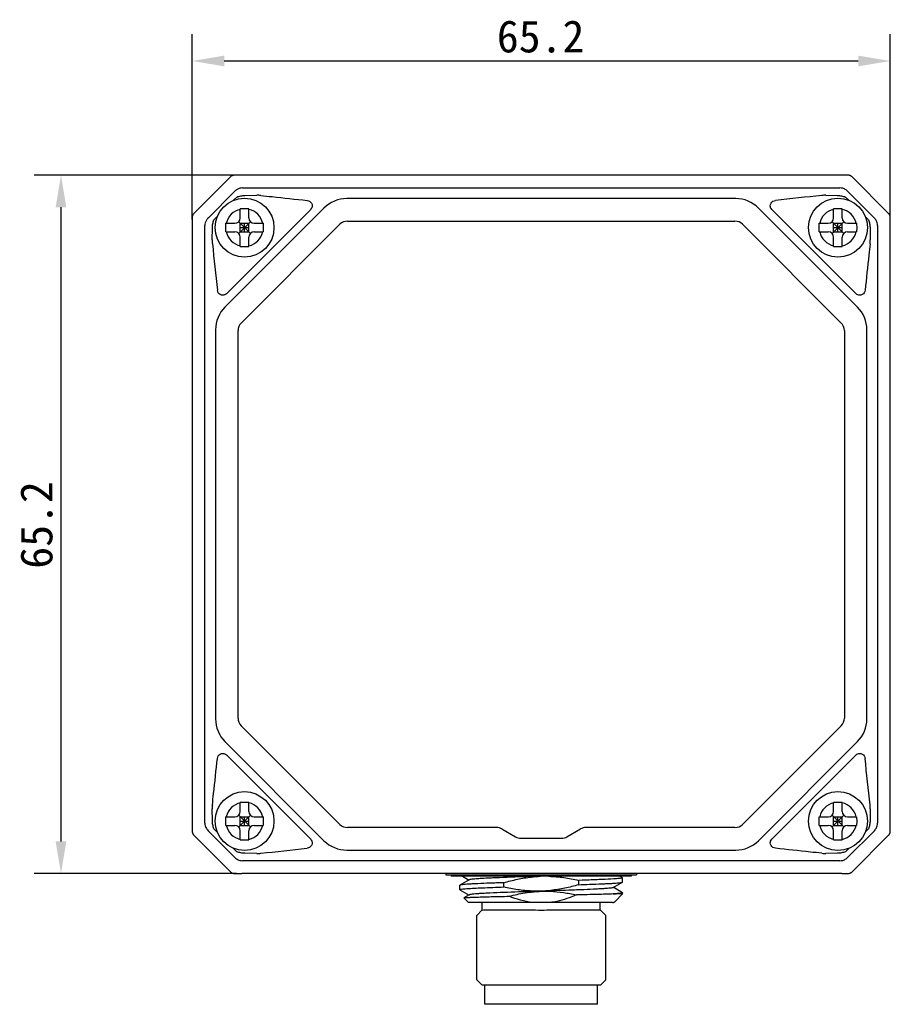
# Model space of a CAD drawing. Header units: millimetres. Extents: x 49 to 362, y 128 to 253.
# Tile 1 of 4: x 49 to 130, y 161 to 252. Entities that reach past the tile are written whole.
import ezdxf

# ---------------------------------------------------------------- set-up
doc = ezdxf.new("R2010")
doc.units = ezdxf.units.MM
doc.header["$LTSCALE"] = 23.1
doc.header["$PDMODE"] = 3
doc.header["$PDSIZE"] = 8
doc.layers.get('0').update_dxf_attribs({"linetype": 'CONTINUOUS'})
doc.layers.get('Defpoints').update_dxf_attribs({"linetype": 'CONTINUOUS'})
doc.layers.add('00_COMPONENTS', color=7, linetype='CONTINUOUS')
doc.layers.add('51__DRAFT_DIMS', color=7, linetype='CONTINUOUS')
doc.styles.get("Standard").update_dxf_attribs({"font": 'simfang.ttf'})
doc.dimstyles.new('DIMSTYLE_1', dxfattribs={"dimtxt": 3, "dimasz": 3, "dimexe": 2.5, "dimexo": 0.5, "dimgap": 0.75, "dimtad": 1, "dimdsep": 46, "dimtxsty": 'STANDARD', "dimblk": '_FILLED', "dimblk1": '_FILLED', "dimblk2": '_FILLED', "dimcen": 0.09, "dimclrt": 7, "dimazin": 2, "dimtp": 0.3, "dimtm": 0.3, "dimtfac": 1, "dimtofl": 0, "dimtmove": 0, "dimatfit": 3, "dimldrblk": '_FILLED', "dimfxl": 1, "dimtolj": 1, "dimarcsym": 0})

# ---------------------------------------------------------------- blocks, each defined once
blk = doc.blocks.new('_FILLED')
at = {"color": 0, "linetype": 'ByBlock'}
blk.add_solid([(0, 0), (-1, 0.167), (-1, -0.167)], dxfattribs=at)
blk = doc.blocks.new('*D10')
at = {"layer": '51__DRAFT_DIMS', "color": 252, "lineweight": -2}
for p, q in [((64.803, 233.812), (64.803, 251.116)), ((129.985, 233.812), (129.985, 251.116)), ((67.803, 248.616), (126.985, 248.616))]:
    blk.add_line(p, q, dxfattribs=at)
at = {"layer": 'Defpoints', "color": 0}
for p in [(129.985, 248.616), (64.803, 233.312), (129.985, 233.312)]:
    blk.add_point(p, dxfattribs=at)
at = {"layer": '51__DRAFT_DIMS', "color": 252, "linetype": 'ByBlock', "lineweight": -2, "xscale": 3, "yscale": 3, "zscale": 3, "rotation": 180}
blk.add_blockref('_FILLED', (64.803, 248.616), dxfattribs=at)
at = {"layer": '51__DRAFT_DIMS', "color": 252, "linetype": 'ByBlock', "lineweight": -2, "xscale": 3, "yscale": 3, "zscale": 3}
blk.add_blockref('_FILLED', (129.985, 248.616), dxfattribs=at)
at = {"layer": '51__DRAFT_DIMS', "color": 252, "insert": (97.335, 252.417), "char_height": 3, "attachment_point": 2}
blk.add_mtext('\\A1;65.2{}{{\\H0.7x;}{}}', dxfattribs=at)
blk = doc.blocks.new('*D9')
at = {"layer": '51__DRAFT_DIMS', "color": 252, "lineweight": -2}
for p, q in [((68.948, 237.956), (50.057, 237.956)), ((52.557, 234.956), (52.557, 175.774)), ((68.948, 172.774), (50.057, 172.774))]:
    blk.add_line(p, q, dxfattribs=at)
at = {"layer": 'Defpoints', "color": 0}
for p in [(69.448, 237.956), (52.557, 172.774), (69.448, 172.774)]:
    blk.add_point(p, dxfattribs=at)
at = {"layer": '51__DRAFT_DIMS', "color": 252, "linetype": 'ByBlock', "lineweight": -2, "xscale": 3, "yscale": 3, "zscale": 3}
for p, rotation in [((52.557, 237.956), 89.99999999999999), ((52.557, 172.774), 270)]:
    blk.add_blockref('_FILLED', p, dxfattribs=dict(at, rotation=rotation))
at = {"layer": '51__DRAFT_DIMS', "color": 252, "insert": (48.756, 205.307), "char_height": 3, "attachment_point": 2, "rotation": 90}
blk.add_mtext('\\A1;65.2{}{{\\H0.7x;}{}}', dxfattribs=at)

msp = doc.modelspace()

# ---------------------------------------------------------------- linework, layer by layer
at = {"layer": '00_COMPONENTS', "color": 7}
for p, q in [((68.37825, 237.80149), (64.95786, 234.3811)), ((68.78271, 237.95116), (68.75633, 237.95035)), ((68.81233, 237.95188), (68.78271, 237.95116)), ((68.86343, 237.95285), (68.81233, 237.95188)), ((68.94489, 237.954), (68.86343, 237.95285)), ((69.01474, 237.95473), (68.94489, 237.954)), ((69.20056, 237.95598), (69.01474, 237.95473)), ((125.57289, 237.95604), (69.20056, 237.95598)), ((125.66293, 237.95557), (125.57289, 237.95604)), ((125.82474, 237.95421), (125.66293, 237.95557)), ((125.91468, 237.95301), (125.82474, 237.95421)), ((125.97078, 237.95198), (125.91468, 237.95301)), ((126.00243, 237.95123), (125.97078, 237.95198)), ((129.83005, 234.38096), (126.40966, 237.80135)), ((68.80084, 236.47228), (66.28693, 233.95837)), ((69.50825, 236.76532), (125.27974, 236.76532)), ((128.50104, 233.95817), (125.98673, 236.47247)), ((68.67222, 235.61642), (68.97372, 235.91792)), ((69.73641, 236.0679), (70.8371, 236.08347)), ((115.55357, 235.77047), (79.23421, 235.77047)), ((123.95067, 236.08347), (125.05136, 236.0679)), ((125.81405, 235.91792), (126.11555, 235.61642)), ((77.11321, 234.89192), (67.86729, 225.646)), ((75.86939, 234.7635), (67.99571, 226.88982)), ((69.29389, 233.96532), (69.29389, 234.81514)), ((70.09389, 234.81514), (70.00488, 234.81526)), ((70.09389, 233.96532), (70.09389, 234.81514)), ((126.92049, 225.646), (117.67456, 234.89192)), ((126.79206, 226.88982), (118.91838, 234.7635)), ((124.69389, 233.96532), (124.69389, 234.81514)), ((125.49389, 234.81514), (125.40488, 234.81526)), ((125.49389, 233.96532), (125.49389, 234.81514)), ((64.80317, 233.54433), (64.80284, 177.28874)), ((64.80448, 233.74542), (64.80317, 233.54433)), ((64.80588, 233.86519), (64.80448, 233.74542)), ((64.80688, 233.92466), (64.80588, 233.86519)), ((64.8076, 233.95863), (64.80688, 233.92466)), ((64.80838, 233.98796), (64.8076, 233.95863)), ((66.84129, 233.78549), (67.14279, 234.08699)), ((67.94389, 233.06532), (67.94406, 233.46532)), ((67.94406, 233.46532), (68.79389, 233.46532)), ((69.14744, 232.51888), (70.24033, 233.61177)), ((70.24033, 232.51888), (69.14744, 233.61177)), ((69.29389, 232.66532), (69.29389, 233.46532)), ((69.29389, 233.46532), (70.09389, 233.46532)), ((69.69389, 232.66532), (69.69389, 233.46532)), ((70.09389, 232.66532), (70.09389, 233.46532)), ((70.59389, 233.46532), (71.44371, 233.46532)), ((71.44371, 233.46532), (71.4438, 233.39854)), ((79.3081, 233.66532), (115.47967, 233.66532)), ((123.34389, 233.06532), (123.34406, 233.46532)), ((123.34406, 233.46532), (124.19389, 233.46532)), ((124.54744, 232.51888), (125.64033, 233.61177)), ((125.64033, 232.51888), (124.54744, 233.61177)), ((124.69389, 232.66532), (124.69389, 233.46532)), ((124.69389, 233.46532), (125.49389, 233.46532)), ((125.09389, 232.66532), (125.09389, 233.46532)), ((125.49389, 232.66532), (125.49389, 233.46532)), ((125.99389, 233.46532), (126.84371, 233.46532)), ((126.84371, 233.46532), (126.8438, 233.39854)), ((127.64498, 234.08699), (127.94648, 233.78549)), ((129.97972, 233.9765), (129.97892, 234.00288)), ((129.98044, 233.94688), (129.97972, 233.9765)), ((129.98141, 233.89577), (129.98044, 233.94688)), ((129.98256, 233.81432), (129.98141, 233.89577)), ((129.98391, 233.66824), (129.98256, 233.81432)), ((129.98493, 233.44191), (129.98391, 233.66824)), ((129.9846, 177.18632), (129.98493, 233.44191)), ((65.99389, 177.47947), (65.99389, 233.25096)), ((66.67574, 231.92211), (66.69131, 233.0228)), ((67.94397, 232.7321), (67.94389, 233.06532)), ((67.94406, 232.66532), (67.94397, 232.7321)), ((67.94406, 232.66532), (68.79389, 232.66532)), ((69.29389, 233.06532), (70.09389, 233.06532)), ((69.29389, 232.66532), (70.09389, 232.66532)), ((69.38678, 224.15822), (78.60099, 233.37243)), ((70.59389, 232.66532), (71.44371, 232.66532)), ((71.44389, 233.06532), (71.44371, 232.66532)), ((71.4438, 233.39854), (71.44389, 233.06532)), ((116.18678, 233.37243), (125.40099, 224.15822)), ((123.34397, 232.7321), (123.34389, 233.06532)), ((123.34406, 232.66532), (123.34397, 232.7321)), ((123.34406, 232.66532), (124.19389, 232.66532)), ((124.69389, 233.06532), (125.49389, 233.06532)), ((124.69389, 232.66532), (125.49389, 232.66532)), ((125.99389, 232.66532), (126.84371, 232.66532)), ((126.84389, 233.06532), (126.84371, 232.66532)), ((126.8438, 233.39854), (126.84389, 233.06532)), ((128.09646, 233.0228), (128.11204, 231.92211)), ((128.79389, 233.25117), (128.79389, 177.47947)), ((69.29389, 231.3155), (69.29389, 232.16532)), ((70.09389, 231.3155), (70.09389, 232.16532)), ((124.69389, 231.3155), (124.69389, 232.16532)), ((125.49389, 231.3155), (125.49389, 232.16532)), ((69.29389, 231.3155), (69.38289, 231.31539)), ((124.69389, 231.3155), (124.78289, 231.31539)), ((66.98874, 223.525), (66.98874, 187.20564)), ((69.09389, 187.27954), (69.09389, 223.45111)), ((125.69389, 223.45111), (125.69389, 187.27954)), ((127.79903, 187.20564), (127.79903, 223.525)), ((78.60099, 177.35822), (69.38678, 186.57243)), ((125.40099, 186.57243), (116.18678, 177.35822)), ((67.8673, 185.08463), (77.11321, 175.83872)), ((117.67456, 175.83872), (126.92047, 185.08463)), ((67.99571, 183.84083), (75.86937, 175.96716)), ((118.91838, 175.96715), (126.79206, 183.84083)), ((69.29389, 178.56532), (69.29389, 179.41514)), ((70.09389, 179.41514), (70.00488, 179.41526)), ((70.09389, 178.56532), (70.09389, 179.41514)), ((124.69389, 178.56532), (124.69389, 179.41514)), ((125.49389, 179.41514), (125.40488, 179.41526)), ((125.49389, 178.56532), (125.49389, 179.41514)), ((66.69131, 177.70785), (66.67574, 178.80854)), ((128.11204, 178.80854), (128.09646, 177.70785)), ((67.94389, 177.66532), (67.94406, 178.06532)), ((67.94397, 177.3321), (67.94389, 177.66532)), ((67.94406, 178.06532), (68.79389, 178.06532)), ((69.14744, 177.11888), (70.24033, 178.21177)), ((70.24033, 177.11888), (69.14744, 178.21177)), ((69.29389, 177.26532), (69.29389, 178.06532)), ((69.29389, 178.06532), (70.09389, 178.06532)), ((69.29389, 177.66532), (70.09389, 177.66532)), ((69.69389, 177.26532), (69.69389, 178.06532)), ((70.09389, 177.26532), (70.09389, 178.06532)), ((70.59389, 178.06532), (71.44371, 178.06532)), ((71.44371, 178.06532), (71.4438, 177.99854)), ((71.44389, 177.66532), (71.44371, 177.26532)), ((71.4438, 177.99854), (71.44389, 177.66532)), ((123.34389, 177.66532), (123.34406, 178.06532)), ((123.34397, 177.3321), (123.34389, 177.66532)), ((123.34406, 178.06532), (124.19389, 178.06532)), ((124.54744, 177.11888), (125.64033, 178.21177)), ((125.64033, 177.11888), (124.54744, 178.21177)), ((124.69389, 177.26532), (124.69389, 178.06532)), ((124.69389, 178.06532), (125.49389, 178.06532)), ((124.69389, 177.66532), (125.49389, 177.66532)), ((125.09389, 177.26532), (125.09389, 178.06532)), ((125.49389, 177.26532), (125.49389, 178.06532)), ((125.99389, 178.06532), (126.84371, 178.06532)), ((126.84371, 178.06532), (126.8438, 177.99854)), ((126.84389, 177.66532), (126.84371, 177.26532)), ((126.8438, 177.99854), (126.84389, 177.66532)), ((64.80284, 177.28874), (64.80386, 177.0624)), ((64.80386, 177.0624), (64.80521, 176.91632)), ((64.80521, 176.91632), (64.80636, 176.83487)), ((64.80636, 176.83487), (64.80733, 176.78376)), ((64.80733, 176.78376), (64.80805, 176.75414)), ((64.80805, 176.75414), (64.80886, 176.72777)), ((66.28673, 176.77247), (68.80104, 174.25817)), ((67.14279, 176.64366), (66.84129, 176.94516)), ((67.94406, 177.26532), (67.94397, 177.3321)), ((67.94406, 177.26532), (68.79389, 177.26532)), ((69.29389, 177.26532), (70.09389, 177.26532)), ((69.29389, 175.9155), (69.29389, 176.76532)), ((70.09389, 175.9155), (70.09389, 176.76532)), ((70.59389, 177.26532), (71.44371, 177.26532)), ((93.22594, 177.06532), (79.3081, 177.06532)), ((93.72594, 176.93135), (94.99389, 176.1993)), ((99.79389, 176.1993), (101.06183, 176.93135)), ((115.47967, 177.06532), (101.56183, 177.06532)), ((123.34406, 177.26532), (123.34397, 177.3321)), ((123.34406, 177.26532), (124.19389, 177.26532)), ((124.69389, 177.26532), (125.49389, 177.26532)), ((124.69389, 175.9155), (124.69389, 176.76532)), ((125.49389, 175.9155), (125.49389, 176.76532)), ((125.98673, 174.25817), (128.50104, 176.77247)), ((125.99389, 177.26532), (126.84371, 177.26532)), ((127.94648, 176.94516), (127.64498, 176.64366)), ((129.97939, 176.74269), (129.98017, 176.77202)), ((129.98017, 176.77202), (129.9809, 176.80598)), ((129.9809, 176.80598), (129.98189, 176.86546)), ((129.98189, 176.86546), (129.98329, 176.98522)), ((129.98329, 176.98522), (129.9846, 177.18632)), ((64.95772, 176.34969), (68.37811, 172.9293)), ((69.29389, 175.9155), (69.38289, 175.91539)), ((95.49389, 176.06532), (99.29389, 176.06532)), ((124.69389, 175.9155), (124.78289, 175.91539)), ((126.40952, 172.92916), (129.82991, 176.34955)), ((68.97372, 174.81273), (68.67222, 175.11423)), ((70.8371, 174.64717), (69.73641, 174.66275)), ((79.23421, 174.96018), (115.55357, 174.96018)), ((125.05136, 174.66275), (123.95067, 174.64717)), ((126.11555, 175.11423), (125.81405, 174.81273)), ((125.27974, 173.96532), (69.50804, 173.96532)), ((68.77125, 172.77982), (68.80058, 172.77904)), ((68.80058, 172.77904), (68.83455, 172.77831)), ((68.83455, 172.77831), (68.89402, 172.77732)), ((68.89402, 172.77732), (69.01379, 172.77592)), ((69.01379, 172.77592), (69.21488, 172.77461)), ((69.21488, 172.77461), (69.4475, 172.77413)), ((125.47047, 172.77427), (69.4475, 172.7742)), ((88.49051, 172.72971), (88.49389, 172.66532)), ((88.49398, 172.66532), (106.29378, 172.66532)), ((88.99389, 172.66532), (88.99389, 172.51532)), ((105.79384, 172.51532), (88.99391, 172.51532)), ((90.67121, 172.18586), (89.8037, 171.68426)), ((90.05712, 172.51532), (90.67118, 172.16025)), ((93.1524, 172.37125), (92.88433, 172.35957)), ((93.55621, 171.90497), (93.22139, 171.89338)), ((93.9014, 171.91657), (93.55621, 171.90497)), ((93.9014, 171.51669), (93.9014, 171.91657)), ((97.1597, 172.51532), (97.04208, 172.51143)), ((101.22119, 172.14056), (100.88638, 172.12931)), ((100.88638, 172.12932), (100.88638, 171.72953)), ((101.54619, 172.15183), (101.22119, 172.14056)), ((101.86058, 172.16305), (101.54619, 172.15183)), ((104.11689, 171.46037), (104.98419, 171.96184)), ((104.98404, 172.38441), (104.77487, 172.50533)), ((104.98419, 171.96182), (104.99389, 171.97308)), ((104.99389, 171.97308), (104.99389, 172.373)), ((105.79389, 172.66532), (105.79389, 172.51532)), ((106.29726, 172.72971), (106.29389, 172.66532)), ((106.29725, 172.72974), (106.29898, 172.74977)), ((106.29898, 172.74977), (106.30379, 172.7742)), ((125.47047, 172.77427), (125.6968, 172.7753)), ((125.6968, 172.7753), (125.84288, 172.77665)), ((125.84288, 172.77665), (125.92434, 172.7778)), ((125.92434, 172.7778), (125.97544, 172.77877)), ((125.97544, 172.77877), (126.00507, 172.77949)), ((126.00507, 172.77949), (126.03144, 172.78029)), ((89.8037, 171.68425), (89.79389, 171.67293)), ((89.79389, 171.27318), (89.79389, 171.67293)), ((89.80364, 171.26192), (89.79389, 171.27318)), ((89.80364, 171.26193), (90.67116, 170.76032)), ((97.39269, 171.12303), (96.71954, 171.10072)), ((97.74594, 171.13473), (97.39269, 171.12303)), ((101.88996, 171.76408), (102.20128, 171.77562)), ((104.98423, 170.98425), (104.11684, 171.48576)), ((104.99389, 170.86532), (104.99389, 170.97307)), ((90.59388, 170.06532), (90.16942, 170.48978)), ((90.67111, 170.78589), (90.1722, 170.4974)), ((104.05022, 170.06532), (90.59389, 170.06532)), ((91.89389, 169.39032), (91.89389, 170.06532)), ((102.89389, 169.39032), (102.89389, 170.06532)), ((104.12351, 170.06532), (104.15128, 170.06532)), ((104.99389, 170.86532), (104.12453, 170.86532)), ((104.12506, 170.06532), (104.20376, 170.11083)), ((104.30297, 170.17441), (104.99389, 170.86532)), ((91.89389, 169.39032), (91.36889, 168.86532)), ((102.89389, 169.39032), (103.41889, 168.86532)), ((91.36889, 162.86532), (91.36889, 168.86532)), ((103.41889, 162.86532), (103.41889, 168.86532)), ((91.86889, 162.36532), (91.36889, 162.86532)), ((102.91889, 162.36532), (103.41889, 162.86532)), ((102.91889, 162.36532), (91.86889, 162.36532)), ((92.14389, 160.56532), (92.14389, 162.36532)), ((102.64389, 160.56532), (102.64389, 162.36532)), ((102.6438, 160.56532), (92.14397, 160.56532))]:
    msp.add_line(p, q, dxfattribs=at)
for points in [[(68.62329, 237.93603), (68.60146, 237.93061), (68.57876, 237.92387), (68.55584, 237.91587), (68.53301, 237.90661), (68.51012, 237.89599), (68.48724, 237.88391), (68.4644, 237.87028), (68.4418, 237.85509), (68.41979, 237.83847), (68.39846, 237.82044), (68.37831, 237.80137)], [(68.75633, 237.95035), (68.74423, 237.94991), (68.73281, 237.94942), (68.72129, 237.94884), (68.70967, 237.94813), (68.69759, 237.94722), (68.68334, 237.94587), (68.6654, 237.94366), (68.64474, 237.94036), (68.62329, 237.93603)], [(126.40966, 237.80134), (126.4034, 237.80749), (126.38199, 237.827), (126.3598, 237.845), (126.337, 237.86144), (126.31368, 237.87635), (126.28997, 237.88975), (126.26604, 237.90161), (126.24182, 237.91207), (126.21756, 237.92107), (126.19396, 237.92851), (126.17069, 237.93462), (126.1482, 237.93942), (126.12825, 237.94282), (126.11153, 237.94507), (126.0971, 237.94661), (126.08422, 237.9477), (126.07302, 237.94846), (126.06297, 237.94903), (126.05255, 237.94953), (126.04131, 237.95), (126.02944, 237.95042), (126.00243, 237.95123)], [(64.95786, 234.3811), (64.95172, 234.37484), (64.9322, 234.35342), (64.91421, 234.33124), (64.89777, 234.30843), (64.88285, 234.28512), (64.86946, 234.26141), (64.85759, 234.23748), (64.84714, 234.21326), (64.83814, 234.189), (64.8307, 234.1654), (64.82459, 234.14213), (64.81978, 234.11964), (64.81639, 234.09969), (64.81414, 234.08297), (64.8126, 234.06854), (64.81151, 234.05565), (64.81075, 234.04446), (64.81018, 234.03441), (64.80968, 234.02398), (64.80921, 234.01275), (64.80838, 233.98796)], [(129.97892, 234.00288), (129.97847, 234.01497), (129.97798, 234.0264), (129.9774, 234.03792), (129.9767, 234.04954), (129.97579, 234.06162), (129.97443, 234.07587), (129.97223, 234.09381), (129.96893, 234.11446), (129.96459, 234.13591), (129.95918, 234.15775), (129.95244, 234.18045), (129.94443, 234.20337), (129.93518, 234.2262), (129.92455, 234.24909), (129.91247, 234.27197), (129.89884, 234.29481), (129.88365, 234.3174), (129.86703, 234.33942), (129.849, 234.36075), (129.82993, 234.3809)], [(64.80886, 176.72777), (64.8093, 176.71567), (64.80979, 176.70425), (64.81037, 176.69273), (64.81108, 176.68111), (64.81199, 176.66903), (64.81334, 176.65478), (64.81555, 176.63684), (64.81884, 176.61618), (64.82318, 176.59473), (64.82859, 176.5729), (64.83534, 176.55019), (64.84334, 176.52728), (64.85259, 176.50445), (64.86322, 176.48156), (64.8753, 176.45868), (64.88893, 176.43584), (64.90412, 176.41324), (64.92074, 176.39122), (64.93877, 176.3699), (64.95784, 176.34975)], [(129.82991, 176.34955), (129.83606, 176.35581), (129.85557, 176.37722), (129.87356, 176.39941), (129.89, 176.42221), (129.90492, 176.44553), (129.91831, 176.46923), (129.93018, 176.49316), (129.94063, 176.51739), (129.94964, 176.54165), (129.95707, 176.56525), (129.96318, 176.58852), (129.96799, 176.61101), (129.97139, 176.63096), (129.97364, 176.64767), (129.97517, 176.66211), (129.97626, 176.67499), (129.97702, 176.68619), (129.97759, 176.69624), (129.97809, 176.70666), (129.97856, 176.7179), (129.97939, 176.74269)], [(68.37811, 172.9293), (68.38437, 172.92315), (68.40579, 172.90364), (68.42797, 172.88565), (68.45078, 172.8692), (68.47409, 172.85429), (68.4978, 172.8409), (68.52173, 172.82903), (68.54595, 172.81858), (68.57021, 172.80957), (68.59381, 172.80214), (68.61708, 172.79603), (68.63957, 172.79122), (68.65952, 172.78782), (68.67624, 172.78557), (68.69067, 172.78404), (68.70355, 172.78295), (68.71475, 172.78219), (68.7248, 172.78162), (68.73523, 172.78111), (68.74646, 172.78065), (68.77125, 172.77982)], [(126.03144, 172.78029), (126.04354, 172.78074), (126.05496, 172.78122), (126.06648, 172.7818), (126.0781, 172.78251), (126.09018, 172.78342), (126.10443, 172.78478), (126.12237, 172.78698), (126.14303, 172.79028), (126.16448, 172.79462), (126.18631, 172.80003), (126.20902, 172.80677), (126.23193, 172.81478), (126.25476, 172.82403), (126.27765, 172.83466), (126.30053, 172.84673), (126.32337, 172.86036), (126.34597, 172.87556), (126.36799, 172.89218), (126.38931, 172.91021), (126.40946, 172.92927)], [(88.48395, 172.7742), (88.4888, 172.74985), (88.49054, 172.72975)]]:
    msp.add_lwpolyline(points, dxfattribs=at)
for centre in [(69.69389, 233.06532), (125.09389, 233.06532), (69.69389, 177.66532), (125.09389, 177.66532)]:
    msp.add_circle(centre, 2.75, dxfattribs=at)
for centre, radius, start, end in [((69.51165, 235.76048), 1.00593, 120.0535689, 134.9600482), ((69.50912, 235.7629), 1.00257, 105.0182742, 119.9978883), ((69.50896, 235.7597), 1.00562, 90.0404469, 104.9624056), ((125.27904, 235.76017), 1.00515, 75.0814345, 89.9605038), ((125.27971, 235.76525), 1.00007, 64.9858661, 75.043734), ((125.27529, 235.75919), 1.00743, 45.0741755, 64.9038251), ((70.88285, 233.02217), 3.06164, 83.9481759, 90.8561357), ((79.23423, 232.77086), 2.99961, 90.0005376, 134.9994624), ((115.55354, 232.77086), 2.99961, 45.0005375, 89.9994625), ((336.7013, -1757.58799), 2005.01347, 96.10167436, 96.22613595), ((123.90492, 233.02234), 3.06147, 89.1436754, 96.052013), ((69.69389, 233.06532), 1.75, 103.2129804, 166.7870196), ((69.69292, -37.69896), 272.5144, 89.9344096, 90.0838959), ((69.69389, 233.06532), 1.75, 13.2129804, 76.7870196), ((125.09389, 233.06532), 1.75, 103.2129804, 166.7870196), ((125.09292, -37.69896), 272.5144, 89.9344096, 90.0838959), ((125.09389, 233.06532), 1.75, 13.2129804, 76.7870196), ((66.99951, 233.25025), 1.00562, 165.0375944, 179.9595531), ((66.9963, 233.25009), 1.00257, 150.0021117, 164.9817258), ((66.99873, 233.24756), 1.00593, 135.0399518, 149.9464311), ((67.01668, 233.28426), 0.99268, 135.0065176, 138.9303147), ((68.79389, 233.96532), 0.5, 270, 360), ((70.59389, 233.96532), 0.5, 180, 270), ((79.3081, 232.66532), 1, 90, 135), ((115.47967, 232.66532), 1, 45, 90), ((124.19389, 233.96532), 0.5, 270, 360), ((125.99389, 233.96532), 0.5, 180, 270), ((127.78775, 233.24673), 1.00743, 25.0961749, 44.9258245), ((127.79381, 233.25115), 1.00007, 14.956266, 25.0141339), ((127.78874, 233.25048), 1.00515, 0.0394962, 14.9185655), ((69.69389, 233.06532), 1.75, 193.2129804, 256.7870196), ((68.79389, 232.16532), 0.5, 0, 90), ((69.69389, 233.06532), 1.75, 283.2129804, 346.7870196), ((70.59389, 232.16532), 0.5, 90, 180), ((125.09389, 233.06532), 1.75, 193.2129804, 256.7870196), ((124.19389, 232.16532), 0.5, 0, 90), ((125.99389, 232.16532), 0.5, 90, 180), ((125.09389, 233.06532), 1.75, 283.2129804, 346.7870196), ((69.73687, 231.87635), 3.06147, 179.1436754, 186.052013), ((125.05074, 231.87636), 3.06164, 353.9481759, 0.8561357), ((2060.34208, 444.67218), 2005.00832, 186.1016742, 186.22613611), ((69.69485, 503.82961), 272.5144, 269.9344096, 270.0838959), ((125.09485, 503.82961), 272.5144, 269.9344096, 270.0838959), ((69.98835, 223.52497), 2.99961, 135.0005375, 179.9994625), ((124.79942, 223.52497), 2.99961, 0.0005376, 44.9994624), ((70.09389, 223.45111), 1, 135, 180), ((124.69389, 223.45111), 1, 0, 45), ((69.98835, 187.20567), 2.99961, 180.0005379, 224.9998682), ((70.09389, 187.27954), 1, 180, 225), ((124.69389, 187.27954), 1, 315, 360), ((124.79942, 187.20567), 2.99961, 315.0002292, 359.9994627), ((-1865.55431, -33.94153), 2005.00832, 6.1016742, 6.22613611), ((69.69389, 177.66532), 1.75, 103.2129804, 166.7870196), ((69.69292, -93.09896), 272.5144, 89.9344096, 90.0838959), ((69.69389, 177.66532), 1.75, 13.2129804, 76.7870196), ((125.09389, 177.66532), 1.75, 103.2129804, 166.7870196), ((125.09292, -93.09896), 272.5144, 89.9344096, 90.0838959), ((125.09389, 177.66532), 1.75, 13.2129804, 76.7870196), ((69.73704, 178.85428), 3.06164, 173.9481759, 180.8561357), ((68.79389, 178.56532), 0.5, 270, 360), ((70.59389, 178.56532), 0.5, 180, 270), ((124.19389, 178.56532), 0.5, 270, 360), ((125.99389, 178.56532), 0.5, 180, 270), ((125.0509, 178.85429), 3.06147, 359.1436754, 6.052013), ((66.99904, 177.48017), 1.00515, 180.0394962, 194.9185655), ((127.78874, 177.48017), 1.00515, 345.0814345, 359.9605038), ((66.99396, 177.47949), 1.00007, 194.956266, 205.0141339), ((67.00002, 177.48391), 1.00743, 205.0961749, 224.9258245), ((69.69389, 177.66532), 1.75, 193.2129804, 256.7870196), ((68.79389, 176.76532), 0.5, 0, 90), ((69.69389, 177.66532), 1.75, 283.2129804, 346.7870196), ((70.59389, 176.76532), 0.5, 90, 180), ((79.3081, 178.06532), 1, 225, 270), ((93.22594, 176.06532), 1, 60, 90), ((101.56183, 176.06532), 1, 90, 120), ((115.47967, 178.06532), 1, 270, 315), ((125.09389, 177.66532), 1.75, 193.2129804, 256.7870196), ((124.19389, 176.76532), 0.5, 0, 90), ((125.09389, 177.66532), 1.75, 283.2129804, 346.7870196), ((125.99389, 176.76532), 0.5, 90, 180), ((127.78775, 177.48391), 1.00743, 315.0741755, 334.9038251), ((127.79381, 177.47949), 1.00007, 334.9858661, 345.043734), ((69.69485, 448.42961), 272.5144, 269.9344096, 270.0838959), ((79.23423, 177.95979), 2.99961, 225.0005375, 269.9994625), ((95.49389, 177.06532), 1, 240, 270), ((99.29389, 177.06532), 1, 270, 300), ((115.55354, 177.95979), 2.99961, 270.0005376, 314.9994624), ((125.09485, 448.42961), 272.5144, 269.9344096, 270.0838959), ((70.88285, 177.70831), 3.06147, 269.1436754, 276.052013), ((-141.91353, 2168.31864), 2005.01347, 276.10167436, 276.22613595), ((123.90492, 177.70847), 3.06164, 263.9481759, 270.8561357), ((69.51248, 174.97146), 1.00743, 225.0741755, 244.9038251), ((69.50806, 174.9654), 1.00007, 244.9858661, 255.043734), ((69.50873, 174.97047), 1.00515, 255.0814345, 269.9605038), ((125.27904, 174.97047), 1.00515, 270.0394962, 284.9185655), ((125.27971, 174.9654), 1.00007, 284.956266, 295.0141339), ((125.27529, 174.97146), 1.00743, 295.0961749, 314.9258245), ((97.55948, 67.25093), 105.21256, 92.5467956, 92.817582), ((101.86447, -74.3504), 246.39543, 92.0102394, 92.1579746), ((117.15193, -449.59194), 621.02887, 91.88542113, 92.14760513), ((91.12792, 469.76557), 298.19576, 271.8753383, 272.0682825), ((102.64461, 194.28991), 23.47129, 273.615032, 274.2400135)]:
    msp.add_arc(centre, radius, start, end, dxfattribs=at)
for points, knots in [([(68.97372, 235.91792), (69.0346, 235.944), (69.16073, 235.98411), (69.35251, 236.02802), (69.54443, 236.05768), (69.67279, 236.06751), (69.73641, 236.0679)], [0, 0, 0, 0, 0.25445371, 0.50653885, 0.75556459, 1, 1, 1, 1]), ([(71.20563, 236.06675), (71.55917, 236.0289), (73.0027, 235.87408), (74.4461, 235.71807), (75.53587, 235.5991)], [0, 0, 0, 0, 0.24490989, 1, 1, 1, 1]), ([(75.53587, 235.5991), (75.61947, 235.59043), (75.78136, 235.53448), (75.96503, 235.34791), (76.02619, 235.1188), (75.98298, 234.91144), (75.91482, 234.8089), (75.86939, 234.7635)], [0, 0, 0, 0, 0.22577543, 0.44120473, 0.68004083, 0.82747361, 1, 1, 1, 1]), ([(118.91838, 234.7635), (118.87286, 234.809), (118.80464, 234.91174), (118.76159, 235.11928), (118.82296, 235.34823), (119.00659, 235.53456), (119.16835, 235.59043), (119.2519, 235.5991)], [0, 0, 0, 0, 0.1728749, 0.32044491, 0.55914482, 0.77436061, 1, 1, 1, 1]), ([(125.05136, 236.0679), (125.11498, 236.06751), (125.24334, 236.05768), (125.43526, 236.02802), (125.62704, 235.98412), (125.75316, 235.94398), (125.81405, 235.91792)], [0, 0, 0, 0, 0.24442679, 0.49345328, 0.74553883, 1, 1, 1, 1]), ([(66.69131, 233.0228), (66.6917, 233.08642), (66.70153, 233.21478), (66.73119, 233.4067), (66.77509, 233.59848), (66.81523, 233.7246), (66.84129, 233.78549)], [0, 0, 0, 0, 0.24442703, 0.49345346, 0.74553897, 1, 1, 1, 1]), ([(127.94648, 233.78549), (127.97256, 233.72461), (128.01267, 233.59848), (128.05658, 233.4067), (128.08624, 233.21478), (128.09607, 233.08642), (128.09646, 233.0228)], [0, 0, 0, 0, 0.25445416, 0.50654006, 0.75556636, 1, 1, 1, 1]), ([(128.09531, 231.55358), (128.05746, 231.20004), (127.90265, 229.75651), (127.74663, 228.31311), (127.62766, 227.22334)], [0, 0, 0, 0, 0.24490992, 1, 1, 1, 1]), ([(67.99571, 226.88982), (67.95021, 226.8443), (67.84747, 226.77608), (67.63994, 226.73303), (67.41099, 226.79439), (67.22465, 226.97803), (67.16878, 227.13979), (67.16011, 227.22334)], [0, 0, 0, 0, 0.17287198, 0.32044056, 0.55914111, 0.77435844, 1, 1, 1, 1]), ([(127.62766, 227.22334), (127.61899, 227.13974), (127.56304, 226.97785), (127.37647, 226.79417), (127.14736, 226.73302), (126.94, 226.77623), (126.83746, 226.84439), (126.79206, 226.88982)], [0, 0, 0, 0, 0.2257762, 0.44120512, 0.68004118, 0.82747411, 1, 1, 1, 1]), ([(67.16011, 183.50731), (67.16878, 183.5909), (67.22473, 183.75279), (67.4113, 183.93647), (67.64041, 183.99763), (67.84777, 183.95442), (67.95031, 183.88625), (67.99571, 183.84083)], [0, 0, 0, 0, 0.22577644, 0.44120554, 0.68004155, 0.82747424, 1, 1, 1, 1]), ([(126.79206, 183.84083), (126.83756, 183.88634), (126.9403, 183.95456), (127.14784, 183.99762), (127.37679, 183.93625), (127.56312, 183.75262), (127.61899, 183.59085), (127.62766, 183.50731)], [0, 0, 0, 0, 0.1728749, 0.32044491, 0.55914482, 0.77436061, 1, 1, 1, 1]), ([(66.69246, 179.17707), (66.73031, 179.53061), (66.88513, 180.97414), (67.04114, 182.41754), (67.16011, 183.50731)], [0, 0, 0, 0, 0.24490992, 1, 1, 1, 1]), ([(66.84129, 176.94516), (66.81521, 177.00604), (66.7751, 177.13217), (66.73119, 177.32394), (66.70153, 177.51587), (66.6917, 177.64423), (66.69131, 177.70785)], [0, 0, 0, 0, 0.25445416, 0.50654006, 0.75556636, 1, 1, 1, 1]), ([(128.09646, 177.70785), (128.09607, 177.64423), (128.08624, 177.51587), (128.05658, 177.32395), (128.01268, 177.13217), (127.97255, 177.00605), (127.94648, 176.94516)], [0, 0, 0, 0, 0.24442679, 0.49345328, 0.74553883, 1, 1, 1, 1]), ([(75.86937, 175.96716), (75.91489, 175.92167), (75.98312, 175.81892), (76.02618, 175.61138), (75.96482, 175.38243), (75.78118, 175.19609), (75.61942, 175.14022), (75.53587, 175.13155)], [0, 0, 0, 0, 0.17287564, 0.32044736, 0.55914759, 0.77436218, 1, 1, 1, 1]), ([(119.2519, 175.13155), (119.1683, 175.14022), (119.00642, 175.19616), (118.82274, 175.38274), (118.76158, 175.61185), (118.80479, 175.81921), (118.87296, 175.92175), (118.91838, 175.96715)], [0, 0, 0, 0, 0.2257762, 0.44120512, 0.68004117, 0.82747411, 1, 1, 1, 1]), ([(69.73641, 174.66275), (69.67279, 174.66314), (69.54443, 174.67296), (69.35251, 174.70262), (69.16073, 174.74653), (69.03461, 174.78666), (68.97372, 174.81273)], [0, 0, 0, 0, 0.24442679, 0.49345328, 0.74553883, 1, 1, 1, 1]), ([(123.58214, 174.66389), (123.2286, 174.70174), (121.78507, 174.85656), (120.34167, 175.01258), (119.2519, 175.13155)], [0, 0, 0, 0, 0.24490989, 1, 1, 1, 1]), ([(125.81405, 174.81273), (125.75317, 174.78665), (125.62704, 174.74654), (125.43526, 174.70262), (125.24334, 174.67297), (125.11498, 174.66314), (125.05136, 174.66275)], [0, 0, 0, 0, 0.25445416, 0.50654006, 0.75556636, 1, 1, 1, 1]), ([(92.58649, 171.87028), (92.21457, 171.85622), (91.68791, 171.83506), (91.03002, 171.80249), (90.63681, 171.77992), (90.31769, 171.75681), (90.07404, 171.73597), (89.91274, 171.71215), (89.8282, 171.69837), (89.80371, 171.68425)], [0, 0, 0, 0, 0.39993152, 0.56633142, 0.70785995, 0.82299453, 0.91053252, 0.969623, 1, 1, 1, 1]), ([(92.38763, 172.3363), (92.15907, 172.325), (91.75588, 172.30335), (91.28721, 172.27177), (90.99731, 172.24452), (90.84636, 172.22693), (90.74294, 172.20875), (90.68831, 172.19578), (90.67117, 172.18586)], [0, 0, 0, 0, 0.39782288, 0.70203335, 0.81629855, 0.90433556, 0.96557429, 1, 1, 1, 1]), ([(97.04208, 172.51143), (96.69237, 172.49984), (95.39569, 172.45657), (94.09904, 172.41158), (93.1524, 172.37125)], [0, 0, 0, 0, 0.26969621, 1, 1, 1, 1]), ([(93.9014, 171.91657), (94.32056, 172.03875), (95.16711, 172.25714), (96.31814, 172.44212), (97.0438, 172.50478), (97.33468, 172.51629)], [0, 0, 0, 0, 0.37500838, 0.74995968, 1, 1, 1, 1]), ([(98.09985, 172.51648), (98.56908, 172.50059), (99.50698, 172.42164), (100.42972, 172.23857), (100.88638, 172.12932)], [0, 0, 0, 0, 0.4999715, 1, 1, 1, 1]), ([(104.42246, 172.28602), (104.07137, 172.25891), (103.21735, 172.21515), (102.36309, 172.18126), (101.86058, 172.16305)], [0, 0, 0, 0, 0.41186031, 1, 1, 1, 1]), ([(102.20128, 171.77562), (102.57333, 171.78972), (103.10016, 171.81103), (103.75823, 171.8438), (104.1515, 171.86643), (104.4706, 171.88949), (104.7142, 171.91021), (104.87532, 171.93396), (104.9598, 171.94765), (104.98419, 171.96181)], [0, 0, 0, 0, 0.40005695, 0.56649319, 0.70803668, 0.8231625, 0.910667, 0.96969987, 1, 1, 1, 1]), ([(104.99388, 172.37298), (104.99388, 172.36826), (104.9799, 172.35773), (104.93344, 172.34352), (104.82569, 172.32434), (104.64842, 172.3047), (104.50526, 172.29241), (104.42246, 172.28602)], [0, 0, 0, 0, 0.02428119, 0.07436994, 0.26341785, 0.5726738, 1, 1, 1, 1]), ([(89.79389, 171.27318), (89.79389, 171.27835), (89.81033, 171.28947), (89.84051, 171.29814), (89.89322, 171.30992), (90.00141, 171.32627), (90.1878, 171.34622), (90.34977, 171.35906), (90.44386, 171.3659)], [0, 0, 0, 0, 0.02341288, 0.07323641, 0.15279164, 0.26258834, 0.57233486, 1, 1, 1, 1]), ([(90.44386, 171.3659), (90.91492, 171.40014), (92.06759, 171.453), (93.22043, 171.49428), (93.9014, 171.51669)], [0, 0, 0, 0, 0.40940614, 1, 1, 1, 1]), ([(93.87949, 171.00073), (93.45621, 170.98431), (92.85456, 170.9596), (92.10041, 170.92222), (91.6447, 170.89589), (91.27221, 170.87006), (90.98876, 170.84413), (90.80934, 170.82228), (90.71414, 170.80208), (90.68206, 170.79222), (90.67109, 170.78589)], [0, 0, 0, 0, 0.39477419, 0.56118126, 0.70368237, 0.82020738, 0.90905982, 0.96913371, 0.98820096, 1, 1, 1, 1]), ([(97.39238, 171.12771), (97.09902, 171.11801), (96.36464, 171.1296), (95.19416, 171.24086), (94.32952, 171.41422), (93.9014, 171.51669)], [0, 0, 0, 0, 0.25003927, 0.62499332, 1, 1, 1, 1]), ([(94.39227, 170.65262), (94.88256, 170.78108), (95.62726, 170.94228), (96.50761, 171.05601), (97.01304, 171.09603), (97.266, 171.11416), (97.39269, 171.11835)], [0, 0, 0, 0, 0.49991633, 0.74993862, 0.87497467, 1, 1, 1, 1]), ([(100.88638, 171.72953), (100.4599, 171.60534), (99.59846, 171.38368), (98.42697, 171.19804), (97.68838, 171.1375), (97.39238, 171.12771)], [0, 0, 0, 0, 0.37501222, 0.74996707, 1, 1, 1, 1]), ([(97.39269, 171.11835), (97.53097, 171.12292), (97.80781, 171.12147), (98.49934, 171.10889), (99.46555, 171.02035), (100.28228, 170.86741), (100.68702, 170.7758)], [0, 0, 0, 0, 0.12502749, 0.25006646, 0.62500698, 1, 1, 1, 1]), ([(101.06456, 171.25153), (100.80819, 171.24141), (99.70208, 171.19968), (98.59579, 171.16288), (97.74594, 171.13473)], [0, 0, 0, 0, 0.23180016, 1, 1, 1, 1]), ([(104.11685, 171.46037), (104.08951, 171.44457), (103.99533, 171.4291), (103.81587, 171.40243), (103.54543, 171.37911), (103.19236, 171.35324), (102.75924, 171.32789), (102.04134, 171.29141), (101.46811, 171.26746), (101.06456, 171.25153)], [0, 0, 0, 0, 0.03093131, 0.09087035, 0.1795593, 0.29580883, 0.43803578, 0.6044005, 1, 1, 1, 1]), ([(104.99389, 170.97307), (104.99389, 170.9681), (104.97858, 170.95722), (104.94988, 170.94864), (104.90018, 170.93713), (104.79796, 170.92118), (104.6219, 170.902), (104.46887, 170.88949), (104.37996, 170.88286)], [0, 0, 0, 0, 0.02381023, 0.0737826, 0.15335953, 0.26306168, 0.57253978, 1, 1, 1, 1]), ([(90.16941, 170.4898), (90.16848, 170.49074), (90.16717, 170.49454), (90.17063, 170.49647), (90.17222, 170.49738)], [0, 0, 0, 0, 0.41947174, 1, 1, 1, 1]), ([(90.17222, 170.49738), (90.18262, 170.50331), (90.21847, 170.50899), (90.28695, 170.51886), (90.39069, 170.52756), (90.59456, 170.54211), (90.92998, 170.5585), (91.4233, 170.57737), (92.03079, 170.59621), (92.74058, 170.61518), (93.53918, 170.63414), (94.09968, 170.64647), (94.39227, 170.65262)], [0, 0, 0, 0, 0.00850229, 0.02505344, 0.04963766, 0.0821459, 0.17033592, 0.28797406, 0.43275916, 0.60189442, 0.79218295, 1, 1, 1, 1]), ([(100.68702, 170.7758), (100.09749, 170.5173), (99.27818, 170.23319), (98.43035, 170.09115), (98.21701, 170.06532)], [0, 0, 0, 0, 0.74971246, 1, 1, 1, 1]), ([(104.12458, 170.86532), (103.63763, 170.84617), (102.49175, 170.81508), (101.3458, 170.78954), (100.68702, 170.7758)], [0, 0, 0, 0, 0.42515683, 1, 1, 1, 1]), ([(104.05028, 170.06532), (104.07009, 170.07082), (104.13585, 170.0902), (104.20104, 170.11303), (104.24391, 170.13476)], [0, 0, 0, 0, 0.29954819, 1, 1, 1, 1]), ([(91.89389, 169.36532), (92.03254, 169.38358), (92.57097, 169.39954), (93.38526, 169.38685), (94.37774, 169.39404), (95.67399, 169.39269), (96.69239, 169.36532), (97.39389, 169.36532)], [0, 0, 0, 0, 0.0762689, 0.29304936, 0.44451425, 0.61743085, 1, 1, 1, 1]), ([(97.39389, 169.36532), (98.09538, 169.36532), (99.11376, 169.3929), (100.41007, 169.39374), (101.23277, 169.389), (101.90794, 169.39224), (102.40994, 169.39528), (102.71914, 169.38114), (102.85869, 169.37011), (102.89389, 169.36532)], [0, 0, 0, 0, 0.38256223, 0.5554757, 0.70693786, 0.83122168, 0.9237162, 0.98062978, 1, 1, 1, 1])]:
    msp.add_open_spline(points, degree=3, knots=knots, dxfattribs=at)
for points in [[(104.98403, 172.38437), (104.98837, 172.38186), (104.99388, 172.378), (104.99388, 172.37298)], [(104.98422, 170.98425), (104.98849, 170.98178), (104.99389, 170.97799), (104.99389, 170.97307)], [(96.57076, 170.06532), (95.82413, 170.1557), (95.08904, 170.36951), (94.39227, 170.65262)], [(104.24391, 170.13476), (104.25021, 170.13796), (104.25645, 170.14131), (104.26257, 170.14485)], [(104.26257, 170.14485), (104.27164, 170.15009), (104.2805, 170.15576), (104.28882, 170.16213)], [(104.28882, 170.16213), (104.29377, 170.16593), (104.29855, 170.16999), (104.30297, 170.17441)]]:
    msp.add_open_spline(points, degree=3, dxfattribs=at)

# ---------------------------------------------------------------- dimensions: what is measured, and where the dimension line sits
at = {"layer": '51__DRAFT_DIMS', "color": 7}
dim = msp.add_linear_dim(base=(129.98501, 248.61582), p1=(64.80277, 233.31171), p2=(129.98501, 233.31171), text='65.2{}{{\\H0.7x;}{}}', dimstyle='DIMSTYLE_1', override={"dimdec": 4, "dimclrd": 252, "dimclre": 252, "dimclrt": 252}, dxfattribs=at)
dim.commit()
dim.dimension.update_dxf_attribs({"geometry": '*D10', "text_midpoint": (97.33529, 248.61582), "dimtype": 160})
dim = msp.add_linear_dim(base=(52.55696, 172.7742), p1=(69.4475, 237.95644), p2=(69.4475, 172.7742), angle=270, text='65.2{}{{\\H0.7x;}{}}', dimstyle='DIMSTYLE_1', override={"dimdec": 4, "dimclrd": 252, "dimclre": 252, "dimclrt": 252}, dxfattribs=at)
dim.commit()
dim.dimension.update_dxf_attribs({"geometry": '*D9', "text_midpoint": (52.55696, 205.30673), "dimtype": 160})

doc.saveas('drawing.dxf')
